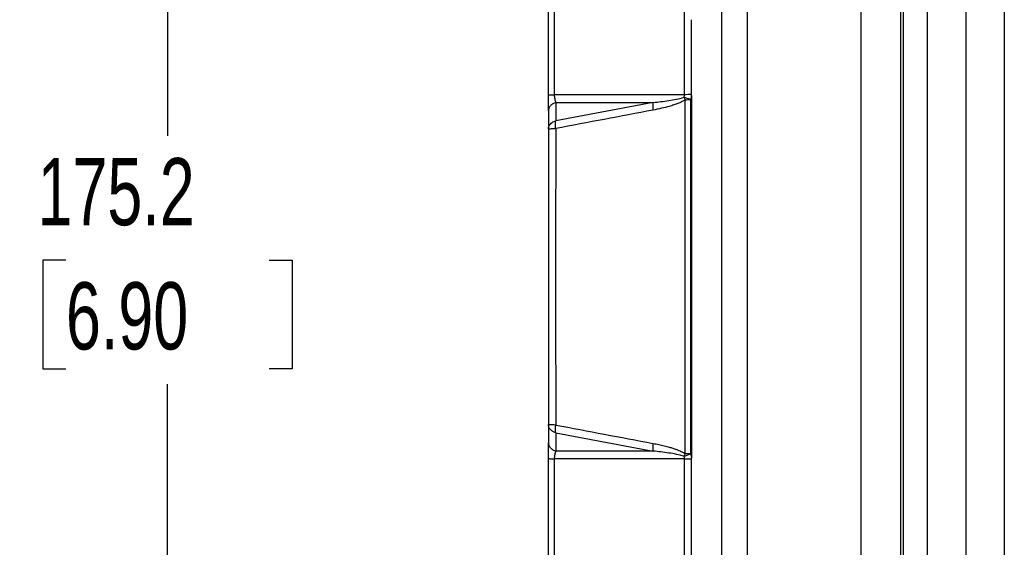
# Model space of a CAD drawing. Header units: millimetres. Extents: x 16 to 683, y 16 to 524.
# Tile 4 of 40: x 78 to 156, y 205 to 247. Entities that reach past the tile are written whole.
import ezdxf

# ---------------------------------------------------------------- set-up
doc = ezdxf.new("R2010")
doc.units = ezdxf.units.MM
doc.header["$LTSCALE"] = 2.5
doc.layers.add('DIMENSIONS', color=140, linetype='Continuous', lineweight=25)
doc.styles.add('SLDTEXTSTYLE0', font='TXT', dxfattribs={"width": 0.7})
doc.dimstyles.new('SLDDIMSTYLE0', dxfattribs={"dimtxt": 5.39502, "dimasz": 8.255, "dimexe": 0, "dimexo": 0.0625, "dimgap": 1.348755, "dimtad": 0, "dimtih": 1, "dimtoh": 1, "dimrnd": 1e-09, "dimzin": 4, "dimdsep": 46, "dimtxsty": 'SLDTEXTSTYLE0', "dimsah": 1, "dimcen": 0.09, "dimadec": 0, "dimazin": 1, "dimtfac": 1, "dimtofl": 0, "dimtmove": 0, "dimatfit": 3, "dimfxl": 0, "dimfrac": 2, "dimtolj": 1, "dimtzin": 12, "dimarcsym": 0})
doc.dimstyles.new('SLDDIMSTYLE1', dxfattribs={"dimtxt": 5.39502, "dimasz": 8.255, "dimexe": 0, "dimexo": 0.0625, "dimgap": 1.348755, "dimtad": 0, "dimtih": 1, "dimtoh": 1, "dimrnd": 1e-09, "dimzin": 12, "dimdsep": 46, "dimtxsty": 'SLDTEXTSTYLE0', "dimsah": 1, "dimcen": 0.09, "dimadec": 0, "dimazin": 3, "dimtfac": 1, "dimtofl": 0, "dimtmove": 0, "dimatfit": 3, "dimfxl": 0, "dimfrac": 2, "dimtolj": 1, "dimtzin": 12, "dimarcsym": 0})

# ---------------------------------------------------------------- blocks, each defined once
blk = doc.blocks.new('_D')
at = {"layer": 'DIMENSIONS'}
for p, q in [((149.768, 334.06), (52.946, 334.06)), ((60.884, 334.06), (60.884, 256.286)), ((52.868, 246.504), (51.056, 246.504)), ((51.056, 246.504), (51.056, 237.93)), ((68.9, 246.504), (70.711, 246.504)), ((70.711, 246.504), (70.711, 237.93)), ((51.056, 237.93), (52.868, 237.93)), ((70.711, 237.93), (68.9, 237.93)), ((60.884, 118.06), (60.884, 236.722)), ((149.768, 118.06), (52.946, 118.06))]:
    blk.add_line(p, q, dxfattribs=at)
for points in [[(60.884, 334.06), (59.614, 325.805), (62.154, 325.805)], [(60.884, 118.06), (62.154, 126.315), (59.614, 126.315)]]:
    blk.add_solid(points, dxfattribs=at)
at = {"layer": 'DIMENSIONS', "char_height": 5.2917, "attachment_point": 1, "style": 'SLDTEXTSTYLE0'}
for s, insert in [('216.0', (50.624, 254.533)), ('8.50', (52.868, 244.751))]:
    blk.add_mtext(s, dxfattribs=dict(at, insert=insert))
blk = doc.blocks.new('_D_1')
at = {"layer": 'DIMENSIONS'}
for p, q in [((130.536, 313.66), (82.09, 313.66)), ((90.027, 313.66), (90.027, 237.664)), ((82.011, 227.881), (80.199, 227.881)), ((80.199, 227.881), (80.199, 219.307)), ((98.043, 227.881), (99.855, 227.881)), ((99.855, 227.881), (99.855, 219.307)), ((80.199, 219.307), (82.011, 219.307)), ((99.855, 219.307), (98.043, 219.307)), ((90.027, 138.46), (90.027, 218.099)), ((130.536, 138.46), (82.09, 138.46))]:
    blk.add_line(p, q, dxfattribs=at)
for points in [[(90.027, 313.66), (88.757, 305.405), (91.297, 305.405)], [(90.027, 138.46), (91.297, 146.715), (88.757, 146.715)]]:
    blk.add_solid(points, dxfattribs=at)
at = {"layer": 'DIMENSIONS', "char_height": 5.2917, "attachment_point": 1, "style": 'SLDTEXTSTYLE0'}
for s, insert in [('175.2', (79.767, 235.911)), ('6.90', (82.011, 226.128))]:
    blk.add_mtext(s, dxfattribs=dict(at, insert=insert))

msp = doc.modelspace()

# ---------------------------------------------------------------- linework, layer by layer
for p, q in [((130.781, 240.903), (120.506, 240.906)), ((128.294, 240.296), (120.627, 238.855)), ((120.631, 240.294), (120.627, 238.855)), ((120.631, 240.294), (128.294, 240.296)), ((120.049, 239.651), (120.045, 238.212)), ((120.045, 214.908), (120.049, 213.469)), ((120.627, 214.265), (120.631, 212.826)), ((120.627, 214.265), (128.294, 212.824)), ((128.294, 212.824), (120.631, 212.826)), ((130.781, 212.217), (120.506, 212.214)), ((131.321, 206.296), (131.321, 206.306))]:
    msp.add_line(p, q)
for centre, start, end in [((131.311, 221.645), 89.97069, 91.57634), ((131.311, 231.475), 268.42366, 270.02931)]:
    msp.add_arc(centre, 19.265, start, end)
for points, knots in [([(152.943, 300.091), (152.943, 297.024), (152.943, 293.947), (152.943, 287.785), (152.943, 284.702), (152.943, 275.469), (152.943, 269.3), (152.943, 256.953), (152.943, 250.777), (152.943, 238.42), (152.943, 232.24), (152.943, 219.879), (152.943, 213.699), (152.943, 201.343), (152.943, 195.167), (152.943, 182.82), (152.943, 176.65), (152.943, 167.418), (152.943, 164.335), (152.943, 158.173), (152.943, 155.096), (152.943, 152.029)], [0.5964849, 0.5964849, 0.5964849, 0.5964849, 0.6157842, 0.6157842, 0.6350205, 0.6350205, 0.6734211, 0.6734211, 0.7117322, 0.7117322, 0.75, 0.75, 0.7882678, 0.7882678, 0.8265789, 0.8265789, 0.8649795, 0.8649795, 0.8842158, 0.8842158, 0.9035151, 0.9035151, 0.9035151, 0.9035151]), ([(149.902, 299.568), (149.902, 296.522), (149.902, 293.466), (149.902, 287.346), (149.902, 284.285), (149.902, 275.116), (149.902, 268.99), (149.902, 256.731), (149.902, 250.599), (149.902, 238.331), (149.902, 232.196), (149.902, 219.924), (149.902, 213.788), (149.902, 201.521), (149.902, 195.389), (149.902, 183.13), (149.902, 177.003), (149.902, 167.835), (149.902, 164.774), (149.902, 158.654), (149.902, 155.597), (149.902, 152.552)], [0.5964849, 0.5964849, 0.5964849, 0.5964849, 0.6157842, 0.6157842, 0.6350205, 0.6350205, 0.6734211, 0.6734211, 0.7117322, 0.7117322, 0.75, 0.75, 0.7882678, 0.7882678, 0.8265789, 0.8265789, 0.8649795, 0.8649795, 0.8842158, 0.8842158, 0.9035151, 0.9035151, 0.9035151, 0.9035151]), ([(155.985, 299.568), (155.985, 296.522), (155.985, 293.466), (155.985, 287.346), (155.985, 284.285), (155.985, 275.116), (155.985, 268.99), (155.985, 256.731), (155.985, 250.599), (155.985, 238.331), (155.985, 232.196), (155.985, 219.924), (155.985, 213.788), (155.985, 201.521), (155.985, 195.389), (155.985, 183.13), (155.985, 177.003), (155.985, 167.835), (155.985, 164.774), (155.985, 158.654), (155.985, 155.597), (155.985, 152.552)], [0.5964849, 0.5964849, 0.5964849, 0.5964849, 0.6157842, 0.6157842, 0.6350205, 0.6350205, 0.6734211, 0.6734211, 0.7117322, 0.7117322, 0.75, 0.75, 0.7882678, 0.7882678, 0.8265789, 0.8265789, 0.8649795, 0.8649795, 0.8842158, 0.8842158, 0.9035151, 0.9035151, 0.9035151, 0.9035151]), ([(144.711, 154.787), (144.711, 155.42), (144.711, 156.686), (144.711, 158.587), (144.711, 160.487), (144.711, 162.388), (144.711, 164.289), (144.711, 166.189), (144.711, 168.09), (144.711, 169.991), (144.711, 171.891), (144.711, 173.792), (144.711, 175.693), (144.711, 177.593), (144.711, 179.494), (144.711, 181.395), (144.711, 183.295), (144.711, 185.196), (144.711, 187.097), (144.711, 188.997), (144.711, 190.898), (144.711, 192.799), (144.711, 194.699), (144.711, 196.6), (144.711, 198.5), (144.711, 200.401), (144.711, 202.302), (144.711, 204.202), (144.711, 206.103), (144.711, 208.004), (144.711, 209.904), (144.711, 211.805), (144.711, 213.706), (144.711, 215.606), (144.711, 217.507), (144.711, 219.408), (144.711, 221.308), (144.711, 223.209), (144.711, 225.11), (144.711, 227.01), (144.711, 228.911), (144.711, 230.812), (144.711, 232.712), (144.711, 234.613), (144.711, 236.514), (144.711, 238.414), (144.711, 240.315), (144.711, 242.215), (144.711, 244.116), (144.711, 246.017), (144.711, 247.917), (144.711, 249.818), (144.711, 251.719), (144.711, 253.619), (144.711, 255.52), (144.711, 257.421), (144.711, 259.321), (144.711, 261.222), (144.711, 263.123), (144.711, 265.023), (144.711, 266.924), (144.711, 268.825), (144.711, 270.725), (144.711, 272.626), (144.711, 274.527), (144.711, 276.427), (144.711, 278.328), (144.711, 280.228), (144.711, 282.129), (144.711, 284.03), (144.711, 285.93), (144.711, 287.831), (144.711, 289.732), (144.711, 291.632), (144.711, 293.533), (144.711, 295.434), (144.711, 296.7), (144.711, 297.333)], [0, 0, 0, 0, 0.013524, 0.027033, 0.040527, 0.054006, 0.067471, 0.080923, 0.094361, 0.107786, 0.121199, 0.134599, 0.147988, 0.161366, 0.174733, 0.188089, 0.201436, 0.214773, 0.228101, 0.24142, 0.25473, 0.268033, 0.281328, 0.294617, 0.307898, 0.321174, 0.334443, 0.347707, 0.360967, 0.374222, 0.387472, 0.40072, 0.413963, 0.427205, 0.440443, 0.45368, 0.466915, 0.48015, 0.493383, 0.506617, 0.51985, 0.533085, 0.54632, 0.559557, 0.572795, 0.586037, 0.59928, 0.612528, 0.625778, 0.639033, 0.652293, 0.665557, 0.678826, 0.692102, 0.705383, 0.718672, 0.731967, 0.74527, 0.75858, 0.771899, 0.785227, 0.798564, 0.81191, 0.825267, 0.838634, 0.852012, 0.865401, 0.878801, 0.892214, 0.905639, 0.919077, 0.932529, 0.945994, 0.959473, 0.972967, 0.986476, 1, 1, 1, 1]), ([(147.799, 297.333), (147.799, 294.377), (147.799, 291.41), (147.799, 285.471), (147.799, 282.501), (147.799, 273.607), (147.799, 267.666), (147.799, 255.782), (147.799, 249.839), (147.799, 237.95), (147.799, 232.005), (147.799, 220.115), (147.799, 214.169), (147.799, 202.281), (147.799, 196.338), (147.799, 184.453), (147.799, 178.513), (147.799, 169.619), (147.799, 166.649), (147.799, 160.71), (147.799, 157.743), (147.799, 154.787)], [0.5964849, 0.5964849, 0.5964849, 0.5964849, 0.6157842, 0.6157842, 0.6350205, 0.6350205, 0.6734211, 0.6734211, 0.7117322, 0.7117322, 0.75, 0.75, 0.7882678, 0.7882678, 0.8265789, 0.8265789, 0.8649795, 0.8649795, 0.8842158, 0.8842158, 0.9035151, 0.9035151, 0.9035151, 0.9035151]), ([(148.013, 297.561), (148.013, 294.596), (148.013, 291.619), (148.013, 285.662), (148.013, 282.683), (148.013, 273.761), (148.013, 267.802), (148.013, 255.879), (148.013, 249.916), (148.013, 237.989), (148.013, 232.025), (148.013, 220.095), (148.013, 214.131), (148.013, 202.204), (148.013, 196.241), (148.013, 184.318), (148.013, 178.359), (148.013, 169.437), (148.013, 166.457), (148.013, 160.5), (148.013, 157.524), (148.013, 154.559)], [0.5964849, 0.5964849, 0.5964849, 0.5964849, 0.6157842, 0.6157842, 0.6350205, 0.6350205, 0.6734211, 0.6734211, 0.7117322, 0.7117322, 0.75, 0.75, 0.7882678, 0.7882678, 0.8265789, 0.8265789, 0.8649795, 0.8649795, 0.8842158, 0.8842158, 0.9035151, 0.9035151, 0.9035151, 0.9035151]), ([(133.711, 156.291), (133.711, 156.911), (133.711, 158.15), (133.711, 160.011), (133.711, 161.871), (133.711, 163.732), (133.711, 165.592), (133.711, 167.453), (133.711, 169.313), (133.711, 171.174), (133.711, 173.034), (133.711, 174.895), (133.711, 176.756), (133.711, 178.616), (133.711, 180.477), (133.711, 182.337), (133.711, 184.198), (133.711, 186.058), (133.711, 187.919), (133.711, 189.779), (133.711, 191.64), (133.711, 193.5), (133.711, 195.361), (133.711, 197.222), (133.711, 199.082), (133.711, 200.943), (133.711, 202.803), (133.711, 204.664), (133.711, 206.524), (133.711, 208.385), (133.711, 210.245), (133.711, 212.106), (133.711, 213.966), (133.711, 215.827), (133.711, 217.687), (133.711, 219.548), (133.711, 221.409), (133.711, 223.269), (133.711, 225.13), (133.711, 226.99), (133.711, 228.851), (133.711, 230.711), (133.711, 232.572), (133.711, 234.432), (133.711, 236.293), (133.711, 238.153), (133.711, 240.014), (133.711, 241.875), (133.711, 243.735), (133.711, 245.596), (133.711, 247.456), (133.711, 249.317), (133.711, 251.177), (133.711, 253.038), (133.711, 254.898), (133.711, 256.759), (133.711, 258.619), (133.711, 260.48), (133.711, 262.34), (133.711, 264.201), (133.711, 266.062), (133.711, 267.922), (133.711, 269.783), (133.711, 271.643), (133.711, 273.504), (133.711, 275.364), (133.711, 277.225), (133.711, 279.085), (133.711, 280.946), (133.711, 282.806), (133.711, 284.667), (133.711, 286.528), (133.711, 288.388), (133.711, 290.249), (133.711, 292.109), (133.711, 293.97), (133.711, 295.209), (133.711, 295.829)], [0, 0, 0, 0, 0.013524, 0.027033, 0.040527, 0.054006, 0.067471, 0.080923, 0.094361, 0.107786, 0.121199, 0.134599, 0.147988, 0.161366, 0.174733, 0.188089, 0.201436, 0.214773, 0.228101, 0.24142, 0.25473, 0.268033, 0.281328, 0.294617, 0.307898, 0.321174, 0.334443, 0.347707, 0.360967, 0.374222, 0.387472, 0.40072, 0.413963, 0.427205, 0.440443, 0.45368, 0.466915, 0.48015, 0.493383, 0.506617, 0.51985, 0.533085, 0.54632, 0.559557, 0.572795, 0.586037, 0.59928, 0.612528, 0.625778, 0.639033, 0.652293, 0.665557, 0.678826, 0.692102, 0.705383, 0.718672, 0.731967, 0.74527, 0.75858, 0.771899, 0.785227, 0.798564, 0.81191, 0.825267, 0.838634, 0.852012, 0.865401, 0.878801, 0.892214, 0.905639, 0.919077, 0.932529, 0.945994, 0.959473, 0.972967, 0.986476, 1, 1, 1, 1]), ([(135.711, 295.829), (135.711, 295.209), (135.711, 293.97), (135.711, 292.109), (135.711, 290.249), (135.711, 288.388), (135.711, 286.528), (135.711, 284.667), (135.711, 282.806), (135.711, 280.946), (135.711, 279.085), (135.711, 277.225), (135.711, 275.364), (135.711, 273.504), (135.711, 271.643), (135.711, 269.783), (135.711, 267.922), (135.711, 266.062), (135.711, 264.201), (135.711, 262.34), (135.711, 260.48), (135.711, 258.619), (135.711, 256.759), (135.711, 254.898), (135.711, 253.038), (135.711, 251.177), (135.711, 249.317), (135.711, 247.456), (135.711, 245.596), (135.711, 243.735), (135.711, 241.875), (135.711, 240.014), (135.711, 238.153), (135.711, 236.293), (135.711, 234.432), (135.711, 232.572), (135.711, 230.711), (135.711, 228.851), (135.711, 226.99), (135.711, 225.13), (135.711, 223.269), (135.711, 221.409), (135.711, 219.548), (135.711, 217.687), (135.711, 215.827), (135.711, 213.966), (135.711, 212.106), (135.711, 210.245), (135.711, 208.385), (135.711, 206.524), (135.711, 204.664), (135.711, 202.803), (135.711, 200.943), (135.711, 199.082), (135.711, 197.222), (135.711, 195.361), (135.711, 193.5), (135.711, 191.64), (135.711, 189.779), (135.711, 187.919), (135.711, 186.058), (135.711, 184.198), (135.711, 182.337), (135.711, 180.477), (135.711, 178.616), (135.711, 176.756), (135.711, 174.895), (135.711, 173.034), (135.711, 171.174), (135.711, 169.313), (135.711, 167.453), (135.711, 165.592), (135.711, 163.732), (135.711, 161.871), (135.711, 160.011), (135.711, 158.15), (135.711, 156.911), (135.711, 156.291)], [0, 0, 0, 0, 0.013524, 0.027033, 0.040527, 0.054006, 0.067471, 0.080923, 0.094361, 0.107786, 0.121199, 0.134599, 0.147988, 0.161366, 0.174733, 0.18809, 0.201436, 0.214773, 0.228101, 0.24142, 0.25473, 0.268033, 0.281328, 0.294617, 0.307898, 0.321174, 0.334443, 0.347707, 0.360967, 0.374222, 0.387472, 0.40072, 0.413963, 0.427205, 0.440443, 0.45368, 0.466915, 0.48015, 0.493383, 0.506617, 0.51985, 0.533085, 0.54632, 0.559557, 0.572795, 0.586037, 0.59928, 0.612528, 0.625778, 0.639033, 0.652293, 0.665557, 0.678826, 0.692102, 0.705383, 0.718672, 0.731967, 0.74527, 0.75858, 0.771899, 0.785227, 0.798564, 0.811911, 0.825267, 0.838634, 0.852012, 0.865401, 0.878801, 0.892214, 0.905639, 0.919077, 0.932529, 0.945994, 0.959473, 0.972967, 0.986476, 1, 1, 1, 1]), ([(120.051, 240.875), (120.051, 245.415), (120.052, 249.951), (120.053, 254.482), (120.053, 256.747), (120.054, 259.011), (120.055, 261.273), (120.055, 262.404), (120.055, 263.535), (120.056, 264.665), (120.056, 265.795), (120.056, 266.924), (120.057, 268.054)], [0, 0, 0, 0, 13.642255, 13.642255, 13.642255, 20.463383, 20.463383, 20.463383, 23.873947, 23.873947, 23.873947, 27.28451, 27.28451, 27.28451, 27.28451]), ([(120.532, 264.843), (120.532, 264.811), (120.532, 264.779), (120.532, 264.748), (120.53, 263.614), (120.528, 262.481), (120.526, 261.348), (120.523, 259.081), (120.52, 256.812), (120.517, 254.542), (120.512, 250.001), (120.508, 245.455), (120.506, 240.906)], [0, 0, 0, 0, 0.095424, 0.095424, 0.095424, 3.505988, 3.505988, 3.505988, 10.327115, 10.327115, 10.327115, 23.96937, 23.96937, 23.96937, 23.96937]), ([(120.049, 239.651), (120.05, 239.813), (120.05, 240.003), (120.05, 240.21), (120.051, 240.418), (120.051, 240.643), (120.051, 240.875)], [0, 0, 0, 0, 0.516124, 0.516124, 0.516124, 1.032248, 1.032248, 1.032248, 1.032248]), ([(120.051, 240.875), (120.051, 240.876), (120.051, 240.877), (120.052, 240.877), (120.053, 240.878), (120.055, 240.879), (120.057, 240.88), (120.062, 240.881), (120.069, 240.883), (120.079, 240.884), (120.099, 240.887), (120.129, 240.89), (120.17, 240.893), (120.21, 240.896), (120.26, 240.898), (120.317, 240.9), (120.374, 240.903), (120.438, 240.905), (120.506, 240.906)], [0, 0, 0, 0, 0.066025, 0.066025, 0.066025, 0.139494, 0.139494, 0.139494, 0.286432, 0.286432, 0.286432, 0.580308, 0.580308, 0.580308, 0.874184, 0.874184, 0.874184, 1.16806, 1.16806, 1.16806, 1.16806]), ([(120.506, 240.906), (120.507, 240.79), (120.52, 240.678), (120.542, 240.574), (120.564, 240.47), (120.594, 240.375), (120.631, 240.294)], [0, 0, 0, 0, 0.516124, 0.516124, 0.516124, 1.032248, 1.032248, 1.032248, 1.032248]), ([(128.294, 240.296), (128.711, 240.337), (129.335, 240.408), (130.145, 240.543), (130.542, 240.637), (130.722, 240.706)], [0, 0, 0, 0, 0.5, 0.75, 1, 1, 1, 1]), ([(120.631, 240.294), (120.549, 240.268), (120.468, 240.232), (120.395, 240.187), (120.322, 240.143), (120.257, 240.09), (120.205, 240.031), (120.152, 239.972), (120.112, 239.908), (120.086, 239.843), (120.073, 239.81), (120.063, 239.777), (120.057, 239.744), (120.054, 239.727), (120.052, 239.711), (120.051, 239.695), (120.05, 239.68), (120.049, 239.666), (120.049, 239.651)], [0, 0, 0, 0, 0.293876, 0.293876, 0.293876, 0.587752, 0.587752, 0.587752, 0.881629, 0.881629, 0.881629, 1.028567, 1.028567, 1.028567, 1.102036, 1.102036, 1.102036, 1.168061, 1.168061, 1.168061, 1.168061]), ([(128.294, 240.296), (128.285, 240.256), (128.278, 240.212), (128.273, 240.165), (128.269, 240.118), (128.266, 240.067), (128.265, 240.015), (128.264, 239.962), (128.266, 239.908), (128.269, 239.854), (128.273, 239.799), (128.279, 239.744), (128.286, 239.689)], [-0.0000014, -0.0000014, -0.0000014, -0.0000014, 0.1732569, 0.1732569, 0.1732569, 0.3507483, 0.3507483, 0.3507483, 0.5282396, 0.5282396, 0.5282396, 0.705731, 0.705731, 0.705731, 0.705731]), ([(130.827, 240.511), (130.797, 240.49), (130.735, 240.446), (130.633, 240.386), (130.518, 240.326), (130.391, 240.267), (130.252, 240.209), (130.101, 240.151), (129.937, 240.095), (129.761, 240.039), (129.44, 239.944), (128.948, 239.82), (128.516, 239.734), (128.286, 239.689)], [0, 0, 0, 0, 0.039466, 0.082841, 0.130263, 0.181838, 0.237649, 0.297762, 0.362229, 0.431094, 0.504392, 0.736929, 1, 1, 1, 1]), ([(130.827, 212.609), (130.827, 213.229), (130.827, 214.468), (130.826, 216.327), (130.826, 218.187), (130.826, 220.047), (130.825, 221.908), (130.825, 223.769), (130.825, 225.63), (130.825, 227.491), (130.825, 229.352), (130.825, 231.213), (130.826, 233.074), (130.826, 234.934), (130.826, 236.793), (130.827, 238.652), (130.827, 239.891), (130.827, 240.511)], [0, 0, 0, 0, 0.066654, 0.133312, 0.199975, 0.266642, 0.333316, 0.399997, 0.466683, 0.533369, 0.600053, 0.66673, 0.733399, 0.800059, 0.866712, 0.933359, 1, 1, 1, 1]), ([(120.045, 238.212), (120.046, 238.236), (120.047, 238.278), (120.059, 238.335), (120.072, 238.378), (120.094, 238.437), (120.132, 238.509), (120.213, 238.612), (120.325, 238.71), (120.471, 238.798), (120.577, 238.837), (120.627, 238.855)], [0, 0, 0, 0, 0.087396, 0.158603, 0.212975, 0.250198, 0.383962, 0.500247, 0.686818, 0.853276, 1, 1, 1, 1]), ([(120.621, 238.24), (120.613, 238.295), (120.607, 238.351), (120.603, 238.406), (120.599, 238.462), (120.598, 238.517), (120.598, 238.57), (120.599, 238.623), (120.602, 238.674), (120.607, 238.723), (120.611, 238.77), (120.618, 238.814), (120.627, 238.855)], [-0.0000014, -0.0000014, -0.0000014, -0.0000014, 0.17749, 0.17749, 0.17749, 0.3549814, 0.3549814, 0.3549814, 0.5324727, 0.5324727, 0.5324727, 0.705731, 0.705731, 0.705731, 0.705731]), ([(120.045, 238.212), (120.045, 237.668), (120.045, 236.475), (120.044, 234.528), (120.044, 231.945), (120.044, 229.254), (120.044, 226.023), (120.044, 222.676), (120.044, 218.791), (120.045, 216.202), (120.045, 214.908)], [0, 0, 0, 0, 0.0700277, 0.1536158, 0.2507617, 0.402494, 0.5000003, 0.6666443, 0.8333052, 1, 1, 1, 1]), ([(120.045, 238.212), (120.045, 238.213), (120.045, 238.213), (120.046, 238.214), (120.048, 238.215), (120.05, 238.215), (120.053, 238.216), (120.059, 238.218), (120.068, 238.219), (120.081, 238.22), (120.106, 238.223), (120.146, 238.226), (120.198, 238.228), (120.25, 238.231), (120.315, 238.233), (120.387, 238.235), (120.459, 238.237), (120.539, 238.239), (120.621, 238.24)], [0, 0, 0, 0, 0.071225, 0.071225, 0.071225, 0.15134, 0.15134, 0.15134, 0.31157, 0.31157, 0.31157, 0.63203, 0.63203, 0.63203, 0.95249, 0.95249, 0.95249, 1.27295, 1.27295, 1.27295, 1.27295]), ([(120.621, 238.24), (120.618, 234.347), (120.616, 230.453), (120.616, 226.56), (120.616, 222.666), (120.618, 218.773), (120.621, 214.88)], [0, 0, 0, 0, 11.670151, 11.670151, 11.670151, 23.340303, 23.340303, 23.340303, 23.340303]), ([(120.621, 214.88), (120.539, 214.881), (120.459, 214.883), (120.387, 214.885), (120.315, 214.887), (120.25, 214.889), (120.198, 214.891), (120.146, 214.894), (120.106, 214.897), (120.081, 214.899), (120.068, 214.901), (120.059, 214.902), (120.053, 214.904), (120.05, 214.904), (120.048, 214.905), (120.046, 214.906), (120.045, 214.906), (120.045, 214.907), (120.045, 214.908)], [0, 0, 0, 0, 0.32046, 0.32046, 0.32046, 0.64092, 0.64092, 0.64092, 0.96138, 0.96138, 0.96138, 1.12161, 1.12161, 1.12161, 1.201725, 1.201725, 1.201725, 1.27295, 1.27295, 1.27295, 1.27295]), ([(120.627, 214.265), (120.598, 214.275), (120.537, 214.296), (120.448, 214.338), (120.36, 214.389), (120.276, 214.452), (120.199, 214.525), (120.132, 214.611), (120.087, 214.697), (120.052, 214.798), (120.048, 214.865), (120.045, 214.908)], [0, 0, 0, 0, 0.085782, 0.178471, 0.278404, 0.385671, 0.500097, 0.616322, 0.75007, 0.841591, 1, 1, 1, 1]), ([(120.627, 214.265), (120.618, 214.306), (120.611, 214.35), (120.607, 214.397), (120.602, 214.446), (120.599, 214.497), (120.598, 214.55), (120.598, 214.603), (120.599, 214.658), (120.603, 214.713), (120.607, 214.769), (120.613, 214.825), (120.621, 214.88)], [0, 0, 0, 0, 0.1732582, 0.1732582, 0.1732582, 0.3507495, 0.3507495, 0.3507495, 0.5282408, 0.5282408, 0.5282408, 0.7057322, 0.7057322, 0.7057322, 0.7057322]), ([(120.049, 213.469), (120.049, 213.454), (120.05, 213.44), (120.051, 213.425), (120.052, 213.409), (120.054, 213.392), (120.057, 213.376), (120.063, 213.343), (120.073, 213.31), (120.086, 213.277), (120.112, 213.212), (120.152, 213.147), (120.205, 213.089), (120.257, 213.03), (120.323, 212.977), (120.395, 212.932), (120.468, 212.888), (120.549, 212.852), (120.631, 212.826)], [0, 0, 0, 0, 0.066288, 0.066288, 0.066288, 0.139725, 0.139725, 0.139725, 0.286599, 0.286599, 0.286599, 0.580348, 0.580348, 0.580348, 0.874097, 0.874097, 0.874097, 1.167846, 1.167846, 1.167846, 1.167846]), ([(120.051, 212.244), (120.051, 212.474), (120.051, 212.7), (120.05, 212.908), (120.05, 213.115), (120.05, 213.306), (120.049, 213.469)], [0, 0, 0, 0, 0.516118, 0.516118, 0.516118, 1.032235, 1.032235, 1.032235, 1.032235]), ([(120.631, 212.826), (120.594, 212.744), (120.564, 212.649), (120.542, 212.545), (120.52, 212.441), (120.507, 212.328), (120.506, 212.214)], [0, 0, 0, 0, 0.516118, 0.516118, 0.516118, 1.032235, 1.032235, 1.032235, 1.032235]), ([(128.286, 213.431), (128.279, 213.376), (128.273, 213.321), (128.269, 213.266), (128.266, 213.212), (128.264, 213.157), (128.265, 213.105), (128.266, 213.053), (128.269, 213.002), (128.273, 212.954), (128.278, 212.908), (128.285, 212.864), (128.294, 212.824)], [0, 0, 0, 0, 0.1774913, 0.1774913, 0.1774913, 0.3549826, 0.3549826, 0.3549826, 0.532474, 0.532474, 0.532474, 0.7057322, 0.7057322, 0.7057322, 0.7057322]), ([(128.286, 213.431), (128.442, 213.4), (128.741, 213.342), (129.169, 213.244), (129.535, 213.149), (129.842, 213.057), (130.093, 212.972), (130.317, 212.886), (130.513, 212.797), (130.682, 212.709), (130.781, 212.641), (130.827, 212.609)], [0, 0, 0, 0, 0.178139, 0.342586, 0.493467, 0.602179, 0.700928, 0.789851, 0.869139, 0.93906, 1, 1, 1, 1]), ([(130.722, 212.414), (130.544, 212.482), (130.153, 212.575), (129.335, 212.712), (128.712, 212.782), (128.294, 212.824)], [0, 0, 0, 0, 0.25, 0.5, 1, 1, 1, 1]), ([(120.051, 212.244), (120.051, 212.244), (120.051, 212.243), (120.052, 212.242), (120.053, 212.242), (120.055, 212.241), (120.057, 212.24), (120.062, 212.239), (120.069, 212.237), (120.079, 212.236), (120.099, 212.233), (120.129, 212.23), (120.169, 212.227), (120.21, 212.224), (120.26, 212.222), (120.317, 212.219), (120.374, 212.217), (120.438, 212.215), (120.506, 212.214)], [0, 0, 0, 0, 0.062759, 0.062759, 0.062759, 0.13266, 0.13266, 0.13266, 0.272462, 0.272462, 0.272462, 0.552067, 0.552067, 0.552067, 0.831671, 0.831671, 0.831671, 1.111275, 1.111275, 1.111275, 1.111275]), ([(120.057, 185.066), (120.056, 186.196), (120.056, 187.325), (120.056, 188.455), (120.055, 189.585), (120.055, 190.716), (120.055, 191.847), (120.054, 194.11), (120.053, 196.373), (120.053, 198.639), (120.052, 203.169), (120.051, 207.705), (120.051, 212.244)], [0, 0, 0, 0, 3.410564, 3.410564, 3.410564, 6.821128, 6.821128, 6.821128, 13.642255, 13.642255, 13.642255, 27.28451, 27.28451, 27.28451, 27.28451]), ([(120.506, 212.214), (120.508, 207.665), (120.512, 203.119), (120.517, 198.578), (120.52, 196.308), (120.523, 194.039), (120.526, 191.772), (120.528, 190.639), (120.53, 189.506), (120.532, 188.372), (120.532, 188.341), (120.532, 188.309), (120.532, 188.277)], [3.31507, 3.31507, 3.31507, 3.31507, 16.957325, 16.957325, 16.957325, 23.778452, 23.778452, 23.778452, 27.189016, 27.189016, 27.189016, 27.28451, 27.28451, 27.28451, 27.28451])]:
    msp.add_open_spline(points, degree=3, knots=knots)
for points in [[(130.781, 240.903), (130.781, 243.578), (130.782, 246.252), (130.784, 248.923)], [(131.32, 240.91), (131.321, 242.879), (131.321, 244.847), (131.321, 246.814)], [(130.722, 240.706), (130.762, 240.769), (130.782, 240.835), (130.781, 240.903)], [(130.722, 240.706), (130.752, 240.642), (130.788, 240.577), (130.827, 240.511)], [(131.249, 240.515), (131.065, 240.584), (130.874, 240.653), (130.722, 240.706)], [(131.32, 240.84), (131.313, 240.728), (131.289, 240.62), (131.249, 240.515)], [(131.32, 240.84), (131.319, 231.32), (131.319, 221.8), (131.32, 212.28)], [(131.32, 240.84), (131.321, 240.863), (131.321, 240.886), (131.32, 240.91)], [(130.827, 240.511), (130.958, 240.513), (131.105, 240.515), (131.249, 240.515)], [(131.249, 240.515), (131.25, 231.212), (131.25, 221.908), (131.249, 212.605)], [(128.286, 239.689), (125.731, 239.205), (123.176, 238.722), (120.621, 238.24)], [(120.621, 214.88), (123.176, 214.398), (125.731, 213.915), (128.286, 213.431)], [(130.827, 212.609), (130.788, 212.543), (130.752, 212.477), (130.722, 212.414)], [(130.722, 212.414), (130.874, 212.466), (131.065, 212.536), (131.249, 212.605)], [(130.781, 212.217), (130.782, 212.285), (130.762, 212.351), (130.722, 212.414)], [(130.784, 204.195), (130.783, 206.869), (130.782, 209.543), (130.781, 212.217)], [(131.249, 212.605), (131.105, 212.605), (130.958, 212.607), (130.827, 212.609)], [(131.249, 212.605), (131.289, 212.5), (131.313, 212.391), (131.32, 212.28)], [(131.32, 212.21), (131.321, 212.233), (131.321, 212.257), (131.32, 212.28)], [(131.321, 206.306), (131.321, 208.273), (131.321, 210.241), (131.32, 212.21)], [(131.321, 204.184), (131.321, 204.888), (131.321, 205.592), (131.321, 206.296)]]:
    msp.add_open_spline(points, degree=3)

# ---------------------------------------------------------------- dimensions: what is measured, and where the dimension line sits
at = {"layer": 'DIMENSIONS'}
for base, p1, p2, dimstyle, picture, middle in [((60.884, 118.06), (152.943, 334.06), (152.943, 118.06), 'SLDDIMSTYLE0', '_D', (60.884, 246.504)), ((90.027, 138.46), (133.711, 313.66), (133.711, 138.46), 'SLDDIMSTYLE1', '_D_1', (90.027, 227.881))]:
    dim = msp.add_linear_dim(base=base, p1=p1, p2=p2, angle=90, dimstyle=dimstyle, dxfattribs=at)
    dim.commit()
    dim.dimension.update_dxf_attribs({"geometry": picture, "text_midpoint": middle, "dimtype": 160})

doc.saveas('drawing.dxf')
